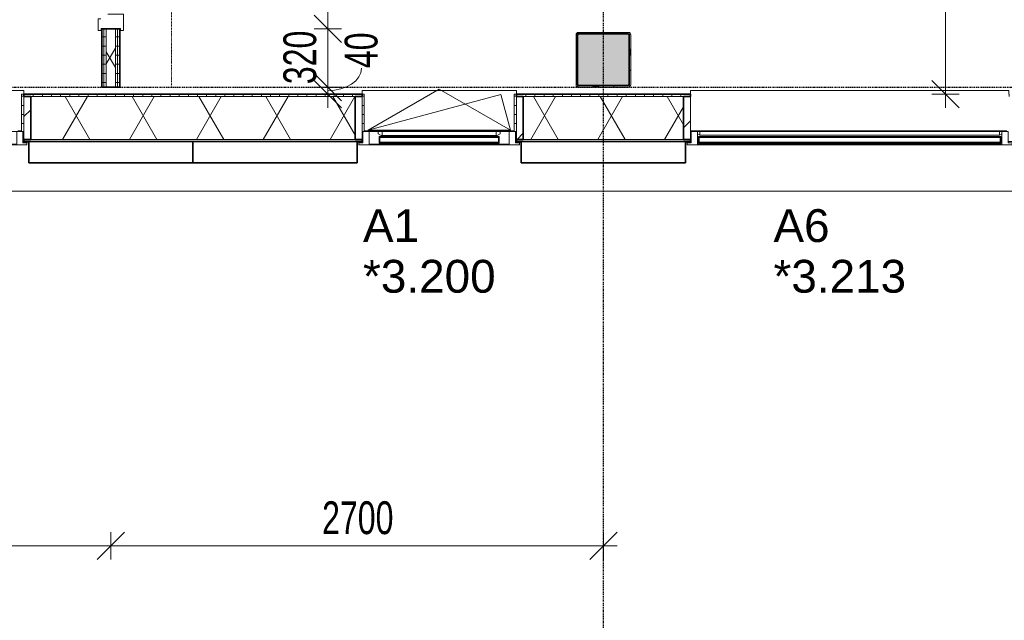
# Model space of a CAD drawing. Header units: millimetres. Extents: x -80560 to 110805, y -11020 to 52719.
# Tile 72 of 145: x 69495 to 74892, y 7076 to 10370. Entities that reach past the tile are written whole.
import ezdxf

# ---------------------------------------------------------------- set-up
doc = ezdxf.new("R2010")
doc.units = ezdxf.units.MM
for name, pattern in [('CENTER2', [20, 8, -4, 4, -4]), ('DASHDOT2', [8, 4, -2, 0, -2]), ('DASHED2-1', [3, 2, -1])]:
    doc.linetypes.add(name, pattern=pattern)
for name, color, linetype, lineweight in [('A-ANNO-DIMS', 211, 'Continuous', 9), ('A-ANNO-DIMS-100', 211, 'Continuous', 9), ('A-DETL-GENF', 92, 'Continuous', 18), ('A-FLOR-OVHD', 1, 'DASHED2-1', 18), ('A-GENM', 13, 'Continuous', 18), ('A-GLAZ', 151, 'Continuous', 18), ('A-GLAZ-IDEN', 152, 'Continuous', 18), ('A-GLAZ-SILL', 1, 'Continuous', 18), ('A-WALL', 113, 'Continuous', 35), ('A-WALL-PATT', 111, 'Continuous', 35), ('I-WALL', 2, 'Continuous', 18), ('S-COLS', 52, 'Continuous', 18), ('S-GRID', 1, 'Continuous', 9)]:
    doc.layers.add(name, color=color, linetype=linetype, lineweight=lineweight)
doc.styles.add('Arial', font='arial.ttf', dxfattribs={"height": 180})
doc.styles.add('Arial_5', font='arial.ttf', dxfattribs={"width": 0.7, "height": 180})
doc.dimstyles.new('n3o_1_8_1', dxfattribs={"dimscale": 304.8, "dimtxt": 183.646692, "dimasz": 0.492126, "dimexe": 0.246063, "dimexo": 0.0625, "dimgap": 0.032808, "dimtad": 1, "dimdec": 0, "dimdsep": 46, "dimtxsty": 'Arial_5', "dimblk1": 'OBLIQUE', "dimblk2": 'OBLIQUE', "dimsah": 1, "dimcen": 0.09, "dimdle": 0.246063, "dimazin": 0, "dimtfac": 1, "dimtdec": 4, "dimtix": 1, "dimtmove": 1, "dimatfit": 3, "dimfxl": 0.246063, "dimfxlon": 1, "dimtvp": 1, "dimtolj": 1, "dimtzin": 0, "dimarcsym": 2})
doc.dimstyles.new('n3o_1_8_3', dxfattribs={"dimscale": 304.8, "dimtxt": 183.646692, "dimasz": 0.492126, "dimexe": 0.246063, "dimexo": 0.0625, "dimgap": 0.032808, "dimtad": 1, "dimdec": 0, "dimdsep": 46, "dimtxsty": 'Arial_5', "dimblk1": 'OBLIQUE', "dimblk2": 'OBLIQUE', "dimsah": 1, "dimcen": 0.09, "dimdle": 0.246063, "dimazin": 0, "dimtfac": 1, "dimtdec": 4, "dimtix": 1, "dimtmove": 0, "dimatfit": 3, "dimfxl": 0.246063, "dimfxlon": 1, "dimtvp": 1, "dimtolj": 1, "dimtzin": 0, "dimarcsym": 2})
doc.dimstyles.new('n3o_1_8_4', dxfattribs={"dimscale": 304.8, "dimtxt": 183.646692, "dimasz": 0.492126, "dimexe": 0.246063, "dimexo": 0.0625, "dimgap": 0.032808, "dimtad": 1, "dimdec": 0, "dimdsep": 46, "dimtxsty": 'Arial_5', "dimblk1": 'OBLIQUE', "dimblk2": 'OBLIQUE', "dimsah": 1, "dimcen": 0.09, "dimdle": 0.246063, "dimazin": 0, "dimtfac": 1, "dimtdec": 4, "dimtix": 1, "dimtmove": 0, "dimatfit": 3, "dimfxl": 0.246063, "dimfxlon": 1, "dimtvp": 1, "dimtolj": 1, "dimtzin": 0, "dimarcsym": 2})
pattern_1 = [(180, (70044.82, 14075), (-1e-13, -50), [])]
pattern_2 = [(60, (24894.82, 0), (-274.963, 158.75), []), (120, (24894.82, 0), (-274.963, -158.75), [])]
pattern_3 = [(45, (0, 0), (-141.42136, 141.42136), [])]
pattern_4 = [(0, (0, 0), (0, 50), [])]

# ---------------------------------------------------------------- blocks, each defined once
blk = doc.blocks.new('NLRS_28_SCO_UN_staalkolom koker betongevuld_gen_CGA - kolom A-V282-DO_03 derde verdieping')
at = {"layer": 'S-COLS', "lineweight": 5}
h = blk.add_hatch(dxfattribs=at)
h.set_pattern_fill('FP_146', color=256, style=0, pattern_type=2)
h.set_pattern_definition([(45, (-47800, -10150), (-99.99975, 99.99975), []), (45, (-47715, -10150), (-99.99975, 99.99975), []), (45, (-47710, -10150), (-99.99975, 99.99975), []), (45, (-47705, -10150), (-99.99975, 99.99975), []), (45, (-47700, -10150), (-99.99975, 99.99975), []), (45, (-47695, -10150), (-99.99975, 99.99975), []), (45, (-47690, -10150), (-99.99975, 99.99975), []), (45, (-47685, -10150), (-99.99975, 99.99975), [])])
h.paths.add_polyline_path([(138, -150), (146.5, -146.5), (150, -138), (150, 138), (146.5, 146.5), (138, 150), (-138, 150), (-146.5, 146.5), (-150, 138), (-150, -138), (-146.5, -146.5), (-138, -150)], flags=0)
h.paths.add_polyline_path([(-134, -142), (-139.7, -139.7), (-142, -134), (-142, 134), (-139.7, 139.7), (-134, 142), (134, 142), (139.7, 139.7), (142, 134), (142, -134), (139.7, -139.7), (134, -142)], flags=0)
at = {"layer": 'S-COLS', "lineweight": 9}
blk.add_hatch(color=256, dxfattribs=at).paths.add_polyline_path([(134, -142), (139.7, -139.7), (142, -134), (142, 134), (139.7, 139.7), (134, 142), (-134, 142), (-139.7, 139.7), (-142, 134), (-142, -134), (-139.7, -139.7), (-134, -142)], flags=0)
at = {"layer": 'S-COLS'}
for p, q in [((-150, 138), (-150, -138)), ((-142, -134), (-142, 134)), ((138, 150), (-138, 150)), ((-134, 142), (134, 142)), ((142, 134), (142, -134)), ((150, -138), (150, 138)), ((-138, -150), (138, -150)), ((134, -142), (-134, -142))]:
    blk.add_line(p, q, dxfattribs=at)
at = {"layer": 'S-COLS', "lineweight": 35}
for p, q in [((-142, 134), (-142, -134)), ((134, 142), (-134, 142)), ((142, -134), (142, 134)), ((-134, -142), (134, -142))]:
    blk.add_line(p, q, dxfattribs=at)
at = {"layer": 'S-COLS'}
for centre, radius, start, end in [((-138, 138), 12, 90, 180), ((-134, 134), 8, 90, 180), ((134, 134), 8, 0, 90), ((138, 138), 12, 0, 90), ((-138, -138), 12, 180, 270), ((-134, -134), 8, 180, 270), ((134, -134), 8, 270, 0), ((138, -138), 12, 270, 360)]:
    blk.add_arc(centre, radius, start, end, dxfattribs=at)
at = {"layer": 'S-COLS', "lineweight": 35}
for centre, start, end in [((-134, 134), 90, 180), ((134, 134), 360, 90), ((-134, -134), 180, 270), ((134, -134), 270, 360)]:
    blk.add_arc(centre, 8, start, end, dxfattribs=at)
blk = doc.blocks.new('19112_SW_LeonardoCollege_R2020_rvt-1-DO_03 derde verdieping')
at = {"color": 250, "lineweight": 9}
blk.add_blockref('NLRS_28_SCO_UN_staalkolom koker betongevuld_gen_CGA - kolom A-V282-DO_03 derde verdieping', (47800, 10150), dxfattribs=at)
blk = doc.blocks.new('Basic Wall _ 41_WA_n3o_cladding_vertikaal_random_100mm_oorspronkelijk - ___-31301049-DO_03 derde verdieping')
at = {"layer": 'A-WALL', "lineweight": 18}
for p, q in [((44618, 9701), (44623, 9701)), ((44618, 9699), (44650, 9699)), ((46450, 9699), (46482, 9699)), ((46477, 9701), (46482, 9701)), ((47318, 9701), (47323, 9701)), ((47318, 9699), (47350, 9699)), ((48250, 9699), (48282, 9699)), ((48277, 9701), (48282, 9701)), ((53921, 9429), (9429, 9429))]:
    blk.add_line(p, q, dxfattribs=at)
blk = doc.blocks.new('merk 1800 draaikiep - std-33586350-DO_03 derde verdieping')
at = {"layer": 'A-GLAZ'}
for p, q in [((-868, 72), (-834, 72)), ((-868, 10), (-868, 72)), ((-834, 72), (-834, 4)), ((-17, 72), (17, 72)), ((-17, 4), (-17, 72)), ((17, 72), (17, 4)), ((834, 72), (868, 72)), ((834, 4), (834, 72)), ((868, 72), (868, 10)), ((-890, 10), (-868, 10)), ((-890, 0), (-890, 10)), ((-834, 4), (-812, 4)), ((-812, 4), (-812, 0)), ((-39, 4), (-17, 4)), ((-39, 0), (-39, 4)), ((17, 4), (39, 4)), ((39, 4), (39, 0)), ((812, 4), (834, 4)), ((812, 0), (812, 4)), ((868, 10), (890, 10)), ((890, 10), (890, 0)), ((-812, 0), (-890, 0)), ((39, 0), (-39, 0)), ((890, 0), (812, 0))]:
    blk.add_line(p, q, dxfattribs=at)
at = {"layer": 'A-GLAZ-SILL'}
for p, q in [((17, 72), (67, 72)), ((784, 72), (834, 72)), ((-812, 4), (-39, 4)), ((-812, 0), (-39, 0)), ((39, 4), (812, 4)), ((39, 0), (812, 0))]:
    blk.add_line(p, q, dxfattribs=at)
blk = doc.blocks.new('merk 1800 vast glas - std-31563602-DO_03 derde verdieping')
at = {"layer": 'A-GLAZ'}
for p, q in [((-812, 0), (-890, 0)), ((-890, 0), (-890, -10)), ((-812, -4), (-812, 0)), ((890, 0), (812, 0)), ((812, 0), (812, -4)), ((890, -10), (890, 0)), ((-890, -10), (-868, -10)), ((-868, -10), (-868, -72)), ((-834, -72), (-834, -4)), ((-834, -4), (-812, -4)), ((812, -4), (834, -4)), ((834, -4), (834, -72)), ((868, -72), (868, -10)), ((868, -10), (890, -10)), ((-868, -72), (-834, -72)), ((834, -72), (868, -72))]:
    blk.add_line(p, q, dxfattribs=at)
at = {"layer": 'A-GLAZ-SILL'}
for p, q in [((812, 0), (-812, 0)), ((812, -4), (-812, -4))]:
    blk.add_line(p, q, dxfattribs=at)
blk = doc.blocks.new('merk 900 draaikiep - std-30819372-DO_03 derde verdieping')
at = {"layer": 'A-GLAZ'}
for p, q in [((-362, 0), (-440, 0)), ((-440, 0), (-440, -10)), ((-362, -4), (-362, 0)), ((440, 0), (362, 0)), ((362, 0), (362, -4)), ((440, -10), (440, 0)), ((-440, -10), (-418, -10)), ((-418, -10), (-418, -72)), ((-384, -72), (-384, -4)), ((-384, -4), (-362, -4)), ((362, -4), (384, -4)), ((384, -4), (384, -72)), ((418, -72), (418, -10)), ((418, -10), (440, -10)), ((-418, -72), (-384, -72)), ((384, -72), (418, -72))]:
    blk.add_line(p, q, dxfattribs=at)
at = {"layer": 'A-GLAZ-SILL'}
for p, q in [((362, 0), (-362, 0)), ((362, -4), (-362, -4)), ((-334, -72), (-384, -72)), ((384, -72), (334, -72))]:
    blk.add_line(p, q, dxfattribs=at)
blk = doc.blocks.new('NLRS_41_GM_WPB_spouwlat-SH_generiek_ISR - 235x38-V40-DO_03 derde verdieping')
at = {"layer": 'A-GENM'}
h = blk.add_hatch(dxfattribs=at)
h.set_pattern_fill('FP_58', color=256, style=0, pattern_type=2)
h.set_pattern_definition(pattern_3)
h.paths.add_polyline_path([(44661, 9713), (44661, 9948), (44623, 9948), (44623, 9713)], flags=0)
for p, q in [((44661, 9948), (44623, 9948)), ((44623, 9948), (44623, 9713)), ((44661, 9713), (44661, 9948)), ((44623, 9713), (44661, 9713))]:
    blk.add_line(p, q, dxfattribs=at)
blk = doc.blocks.new('41_dagkanten_SH_generiek_ISR - 12x204_5-V41-DO_03 derde verdieping')
at = {"layer": 'A-GENM'}
h = blk.add_hatch(dxfattribs=at)
h.set_pattern_fill('FP_59', color=256, style=0, pattern_type=2)
h.set_pattern_definition(pattern_4)
h.paths.add_polyline_path([(44618, 9756), (44623, 9756), (44623, 9960.5), (44611, 9960.5), (44611, 9756)], flags=0)
for p, q in [((44623, 9960.5), (44611, 9960.5)), ((44611, 9960.5), (44611, 9756)), ((44623, 9756), (44623, 9960.5)), ((44618, 9756), (44623, 9756))]:
    blk.add_line(p, q, dxfattribs=at)
blk = doc.blocks.new('NLRS_41_GM_WPB_spouwlat-SH_generiek_ISR - 235x38-V43-DO_03 derde verdieping')
at = {"layer": 'A-GENM'}
for p, q in [((46477, 9948), (46439, 9948)), ((46439, 9948), (46439, 9713)), ((46477, 9713), (46477, 9948)), ((46439, 9713), (46477, 9713))]:
    blk.add_line(p, q, dxfattribs=at)
blk = doc.blocks.new('NLRS_41_GM_WPB_spouwlat-SH_generiek_ISR - 235x38-V44-DO_03 derde verdieping')
at = {"layer": 'A-GENM'}
h = blk.add_hatch(dxfattribs=at)
h.set_pattern_fill('FP_58', color=256, style=0, pattern_type=2)
h.set_pattern_definition(pattern_3)
h.paths.add_polyline_path([(47361, 9713), (47361, 9948), (47323, 9948), (47323, 9713)], flags=0)
for p, q in [((47361, 9948), (47323, 9948)), ((47323, 9948), (47323, 9713)), ((47361, 9713), (47361, 9948)), ((47323, 9713), (47361, 9713))]:
    blk.add_line(p, q, dxfattribs=at)
blk = doc.blocks.new('41_dagkanten_SH_generiek_ISR - 12x204_5-V45-DO_03 derde verdieping')
at = {"layer": 'A-GENM'}
h = blk.add_hatch(dxfattribs=at)
h.set_pattern_fill('FP_59', color=256, style=0, pattern_type=2)
h.set_pattern_definition(pattern_4)
h.paths.add_polyline_path([(47318, 9756), (47323, 9756), (47323, 9960.5), (47311, 9960.5), (47311, 9756)], flags=0)
for p, q in [((47323, 9960.5), (47311, 9960.5)), ((47311, 9960.5), (47311, 9756)), ((47323, 9756), (47323, 9960.5)), ((47318, 9756), (47323, 9756))]:
    blk.add_line(p, q, dxfattribs=at)
blk = doc.blocks.new('41_dagkanten_SH_generiek_ISR - 12x204_5-V46-DO_03 derde verdieping')
at = {"layer": 'A-GENM'}
h = blk.add_hatch(dxfattribs=at)
h.set_pattern_fill('FP_59', color=256, style=0, pattern_type=2)
h.set_pattern_definition(pattern_4)
h.paths.add_polyline_path([(46489, 9756), (46489, 9960.5), (46477, 9960.5), (46477, 9756), (46482, 9756)], flags=0)
for p, q in [((46489, 9960.5), (46477, 9960.5)), ((46477, 9960.5), (46477, 9756)), ((46489, 9756), (46489, 9960.5)), ((46477, 9756), (46482, 9756))]:
    blk.add_line(p, q, dxfattribs=at)
blk = doc.blocks.new('NLRS_41_GM_WPB_spouwlat-SH_generiek_ISR - 235x38-V47-DO_03 derde verdieping')
at = {"layer": 'A-GENM'}
h = blk.add_hatch(dxfattribs=at)
h.set_pattern_fill('FP_58', color=256, style=0, pattern_type=2)
h.set_pattern_definition(pattern_3)
h.paths.add_polyline_path([(48277, 9713), (48277, 9948), (48239, 9948), (48239, 9713)], flags=0)
for p, q in [((48277, 9948), (48239, 9948)), ((48239, 9948), (48239, 9713)), ((48277, 9713), (48277, 9948)), ((48239, 9713), (48277, 9713))]:
    blk.add_line(p, q, dxfattribs=at)
blk = doc.blocks.new('32_n3o_deur_enkel - 90x139_25_K_980_2410x1110_60zs-32446729-DO_03 derde verdieping')
at = {"layer": 'A-GLAZ'}
for p, q in [((-555, 69.5), (-465, 69.5)), ((-555, 52.5), (-555, 69.5)), ((-465, 69.5), (-465, -15.5)), ((465, 69.5), (555, 69.5)), ((465, -15.5), (465, 69.5)), ((555, 69.5), (555, 52.5)), ((-543, 52.5), (-555, 52.5)), ((-543, -52.5), (-543, 52.5)), ((543, 52.5), (543, -52.5)), ((555, 52.5), (543, 52.5)), ((-555, -52.5), (-543, -52.5)), ((-555, -69.5), (-555, -52.5)), ((543, -52.5), (555, -52.5)), ((555, -52.5), (555, -69.5)), ((-490, -69.5), (-555, -69.5)), ((-490, -55.5), (-490, -69.5)), ((490, -69.5), (490, -55.5)), ((555, -69.5), (490, -69.5))]:
    blk.add_line(p, q, dxfattribs=at)
blk = doc.blocks.new('31_n3o_RT72_raam binnensponning_771017_v3 - Type 1-33563407-DO_03 derde verdieping')
at = {"layer": 'A-GENM'}
for p, q in [((-372, -72), (-390, -72)), ((-390, -72), (-390, -76)), ((-390, -76), (-372.03, -76)), ((-372.03, -76), (-372, -72)), ((-372, -72), (-372.03, -76)), ((-372.03, -76), (372.03, -76)), ((372, -72), (-372, -72)), ((372.03, -76), (372, -72)), ((390, -72), (372, -72)), ((372, -72), (372.03, -76)), ((372.03, -76), (390, -76)), ((390, -76), (390, -72))]:
    blk.add_line(p, q, dxfattribs=at)
blk = doc.blocks.new('Mobility Plan Swing v2 - Mobility Plan Swing v2-33563420-DO_03 derde verdieping')
at = {"layer": 'A-GENM'}
for p, q in [((-390, 0), (0, 225.2)), ((0, 225.2), (390, 0)), ((-390, 0), (337.7, 195)), ((390, 0), (337.7, 195))]:
    blk.add_line(p, q, dxfattribs=at)
blk = doc.blocks.new('30_n3o_RT72_glas met glaslat - Type 1-33563412-DO_03 derde verdieping')
at = {"layer": 'A-GENM'}
for points in [[(329, -5), (-329, -5), (-329, -11), (329, -11)], [(329, -35), (-329, -35), (-329, -41), (329, -41)]]:
    blk.add_hatch(color=256, dxfattribs=at).paths.add_polyline_path(points, flags=0)
for p, q in [((-0.50292, 0), (0.50292, 0)), ((-329, -11), (-329, -5)), ((-329, -5), (329, -5)), ((329, -11), (-329, -11)), ((-329, -35), (-329, -11)), ((-329, -41), (-329, -35)), ((-329, -35), (329, -35)), ((329, -41), (-329, -41)), ((-325, -11), (-325, -35)), ((325, -35), (325, -11)), ((329, -11), (329, -5)), ((329, -11), (329, -35)), ((329, -41), (329, -35))]:
    blk.add_line(p, q, dxfattribs=at)
blk = doc.blocks.new('DPWP_30_n3o_RT72_glas met glaslat Frame1 - Type 1-33563415-DO_03 derde verdieping')
at = {"layer": 'A-GENM'}
for p, q in [((-334, -15), (-317.317, -5)), ((-334, -27), (-334, -15)), ((-312, -27), (-334, -27)), ((-317.317, -5), (-312, -5)), ((312, -5), (-312, -5)), ((-312, -5), (-312, -27)), ((312, -27), (-312, -27)), ((312, -5), (317.317, -5)), ((312, -27), (312, -5)), ((334, -27), (312, -27)), ((317.317, -5), (334, -15)), ((334, -15), (334, -27))]:
    blk.add_line(p, q, dxfattribs=at)
blk = doc.blocks.new('30_n3o_RT72_glas met glaslat - Type 1-33604115-DO_03 derde verdieping')
at = {"layer": 'A-GENM'}
for points in [[(829, -5), (-829, -5), (-829, -11), (829, -11)], [(829, -35), (-829, -35), (-829, -41), (829, -41)]]:
    blk.add_hatch(color=256, dxfattribs=at).paths.add_polyline_path(points, flags=0)
for p, q in [((829, -5), (-829, -5)), ((-829, -5), (-829, -11)), ((-825, -5), (-829, -5)), ((-829, -5), (-829, -41)), ((-829, -11), (829, -11)), ((829, -35), (-829, -35)), ((-829, -35), (-829, -41)), ((-829, -41), (829, -41)), ((-829, -41), (-825, -41)), ((-825, -41), (-825, -5)), ((829, -5), (825, -5)), ((825, -5), (825, -41)), ((825, -41), (829, -41)), ((829, -11), (829, -5)), ((829, -41), (829, -5)), ((829, -41), (829, -35))]:
    blk.add_line(p, q, dxfattribs=at)
blk = doc.blocks.new('DPWP_30_n3o_RT72_glas met glaslat Frame1 - Type 1-33604118-DO_03 derde verdieping')
at = {"layer": 'A-GENM'}
for p, q in [((-822, -7.8), (-834, -15)), ((-834, -27), (-822, -27)), ((822, -7.8), (-822, -7.8)), ((-822, -7.8), (-822, -27)), ((-822, -27), (-822, -7.8)), ((-822, -27), (822, -27)), ((822, -27), (822, -7.8)), ((834, -15), (822, -7.8)), ((822, -7.8), (822, -27)), ((822, -27), (834, -27))]:
    blk.add_line(p, q, dxfattribs=at)
blk = doc.blocks.new('NLRS_42_GM_ISR_vensterbank_kunststeen-SH_generiek_ISR - 220x20-V320-DO_03 derde verdieping')
at = {"layer": 'A-GENM'}
for p, q in [((-873, 199.5), (-873, 220)), ((-873, 220), (873, 220)), ((873, 220), (873, 199.5)), ((861, 0), (-873, 0))]:
    blk.add_line(p, q, dxfattribs=at)
blk = doc.blocks.new('NLRS_42_GM_ISR_vensterbank_kunststeen-SH_generiek_ISR - 220x20-33891784-DO_03 derde verdieping')
at = {"layer": 'A-GENM'}
for p, q in [((-423, 199.5), (-423, 220)), ((-423, 220), (423, 220)), ((423, 220), (423, 199.5)), ((-390, 0), (-411, 0)), ((411, 0), (390, 0))]:
    blk.add_line(p, q, dxfattribs=at)
blk = doc.blocks.new('NLRS_42_GM_ISR_vensterbank_kunststeen-SH_generiek_ISR - 220x20-V321-DO_03 derde verdieping')
at = {"layer": 'A-GENM'}
for p, q in [((-873, 199.5), (-873, 220)), ((-873, 220), (873, 220)), ((873, 220), (873, 199.5)), ((11, 0), (-861, 0)), ((861, 0), (840, 0))]:
    blk.add_line(p, q, dxfattribs=at)
blk = doc.blocks.new('01_n3o_symbool_lijn_met_tekst - brandwerend_B60-32873980-DO_03 derde verdieping')
at = {"layer": 'A-DETL-GENF', "color": 3, "linetype": 'DASHDOT2'}
blk.add_line((0, 0), (7795.2, 0), dxfattribs=at)
blk = doc.blocks.new('DIMBLOCK320-DO_03 derde verdieping')
at = {"layer": 'A-ANNO-DIMS-100'}
for p, q in [((74570, 18050), (74495, 18125)), ((74645, 18050), (74495, 18050)), ((74570, 18050), (74570, 9885.5)), ((74570, 18050), (74645, 17975)), ((74570, 18050), (74645, 18050)), ((74570, 9960.5), (74495, 10035.5)), ((74645, 9960.5), (74495, 9960.5)), ((74570, 9960.5), (74645, 9885.5)), ((74570, 9960.5), (74645, 9960.5))]:
    blk.add_line(p, q, dxfattribs=at)
at = {"layer": 'A-ANNO-DIMS-100', "color": 0, "insert": (74326.3, 13813.1), "char_height": 180, "width": 461.094, "attachment_point": 1, "rotation": 90, "line_spacing_factor": 0.941778, "style": 'Arial_5'}
blk.add_mtext('8090', dxfattribs=at)
blk = doc.blocks.new('_Oblique')
at = {"color": 0, "linetype": 'ByBlock', "lineweight": -2}
blk.add_line((-0.5, -0.5), (0.5, 0.5), dxfattribs=at)
blk = doc.blocks.new('DIMBLOCK433-DO_03 derde verdieping')
at = {"layer": 'A-ANNO-DIMS-100'}
for p, q in [((71184.2, 11410), (71109.2, 11485)), ((71184.2, 11485), (71184.2, 10320)), ((71109.2, 11410), (71259.2, 11410)), ((71184.2, 11410), (71109.2, 11410)), ((71184.2, 11410), (71259.2, 11335)), ((71184.2, 10320), (71109.2, 10395)), ((71109.2, 10320), (71259.2, 10320)), ((71184.2, 10320), (71109.2, 10320)), ((71184.2, 10320), (71259.2, 10245))]:
    blk.add_line(p, q, dxfattribs=at)
at = {"layer": 'A-ANNO-DIMS-100', "color": 0, "insert": (70940.5, 10672.9), "char_height": 180, "width": 461.094, "attachment_point": 1, "rotation": 90, "line_spacing_factor": 0.941778, "style": 'Arial_5'}
blk.add_mtext('1090', dxfattribs=at)
blk = doc.blocks.new('DIMBLOCK434-DO_03 derde verdieping')
at = {"layer": 'A-ANNO-DIMS-100'}
for p, q in [((71184.2, 10320), (71109.2, 10395)), ((71109.2, 10320), (71259.2, 10320)), ((71184.2, 10320), (71109.2, 10320)), ((71184.2, 10320), (71184.2, 10000)), ((71184.2, 10320), (71259.2, 10245)), ((71184.2, 10000), (71109.2, 10075)), ((71259.2, 10000), (71109.2, 10000)), ((71184.2, 10000), (71259.2, 9925)), ((71184.2, 10000), (71259.2, 10000))]:
    blk.add_line(p, q, dxfattribs=at)
at = {"layer": 'A-ANNO-DIMS-100', "color": 0, "insert": (70940.5, 10015.9), "char_height": 180, "width": 345.821, "attachment_point": 1, "rotation": 90, "line_spacing_factor": 0.941778, "style": 'Arial_5'}
blk.add_mtext('320', dxfattribs=at)
blk = doc.blocks.new('DIMBLOCK435-DO_03 derde verdieping')
at = {"layer": 'A-ANNO-DIMS-100'}
for p, q in [((71184.2, 10000), (71109.2, 10075)), ((71184.2, 9960.5), (71109.2, 10035.5)), ((71259.2, 10000), (71109.2, 10000)), ((71184.2, 10000), (71184.2, 9885.5)), ((71184.2, 10000), (71259.2, 9925)), ((71184.2, 10000), (71259.2, 10000)), ((71259.2, 9960.5), (71109.2, 9960.5)), ((71184.2, 9960.5), (71259.2, 9885.5)), ((71184.2, 9960.5), (71259.2, 9960.5))]:
    blk.add_line(p, q, dxfattribs=at)
blk.add_ellipse((71184.2, 10103.8), major_axis=(184.8, 0), ratio=0.66822, start_param=4.712389, end_param=6.283185, dxfattribs=at)
at = {"layer": 'A-ANNO-DIMS-100', "color": 0, "insert": (71276.6, 10103.8), "char_height": 180, "width": 230.547, "attachment_point": 1, "rotation": 90, "line_spacing_factor": 0.941778, "style": 'Arial_5'}
blk.add_mtext('40', dxfattribs=at)
blk = doc.blocks.new('DIMBLOCK644-DO_03 derde verdieping')
at = {"layer": 'A-ANNO-DIMS-100'}
for p, q in [((67294.8, 7485.4), (67369.8, 7560.4)), ((67294.8, 7560.4), (67294.8, 7410.4)), ((67294.8, 7485.4), (67294.8, 7560.4)), ((69994.8, 7485.4), (70069.8, 7560.4)), ((69994.8, 7560.4), (69994.8, 7410.4)), ((69994.8, 7485.4), (69994.8, 7560.4)), ((67294.8, 7485.4), (67219.8, 7410.4)), ((67294.8, 7485.4), (69994.8, 7485.4)), ((69994.8, 7485.4), (69919.8, 7410.4))]:
    blk.add_line(p, q, dxfattribs=at)
at = {"layer": 'A-ANNO-DIMS-100', "color": 0, "insert": (68452.7, 7729), "char_height": 180, "width": 461.094, "attachment_point": 1, "line_spacing_factor": 0.941778, "style": 'Arial_5'}
blk.add_mtext('2700', dxfattribs=at)
blk = doc.blocks.new('DIMBLOCK645-DO_03 derde verdieping')
at = {"layer": 'A-ANNO-DIMS-100'}
for p, q in [((69994.8, 7485.4), (70069.8, 7560.4)), ((69994.8, 7560.4), (69994.8, 7410.4)), ((69994.8, 7485.4), (69994.8, 7560.4)), ((72694.8, 7485.4), (72769.8, 7560.4)), ((72694.8, 7560.4), (72694.8, 7410.4)), ((72694.8, 7485.4), (72694.8, 7560.4)), ((69994.8, 7485.4), (69919.8, 7410.4)), ((69994.8, 7485.4), (72769.8, 7485.4)), ((72694.8, 7485.4), (72619.8, 7410.4))]:
    blk.add_line(p, q, dxfattribs=at)
at = {"layer": 'A-ANNO-DIMS-100', "color": 0, "insert": (71152.7, 7729), "char_height": 180, "width": 461.094, "attachment_point": 1, "line_spacing_factor": 0.941778, "style": 'Arial_5'}
blk.add_mtext('2700', dxfattribs=at)

msp = doc.modelspace()

# ---------------------------------------------------------------- hatches: boundary and pattern name
at = {"layer": 'A-WALL-PATT', "lineweight": 18}
h = msp.add_hatch(dxfattribs=at)
h.set_pattern_fill('FP_32', color=256, angle=90, style=0, pattern_type=2)
h.set_pattern_definition(pattern_1)
h.paths.add_polyline_path([(69957.3, 10000), (69957.3, 10320), (69944.8, 10320), (69944.8, 10000)], flags=0)
h.paths.add_polyline_path([(69957.3, 11410), (69957.3, 18150), (69944.8, 18150), (69944.8, 11410)], flags=0)
h = msp.add_hatch(dxfattribs=at)
h.set_pattern_fill('FP_32', color=256, angle=90, style=0, pattern_type=2)
h.set_pattern_definition(pattern_1)
h.paths.add_polyline_path([(69969.8, 10000), (69969.8, 10320), (69957.3, 10320), (69957.3, 10000)], flags=0)
h.paths.add_polyline_path([(69969.8, 11410), (69969.8, 18137.5), (69957.3, 18137.5), (69957.3, 11410)], flags=0)
h = msp.add_hatch(dxfattribs=at)
h.set_pattern_fill('FP_2', color=256, style=0, pattern_type=2)
h.set_pattern_definition(pattern_2)
h.paths.add_polyline_path([(70019.8, 10000), (70019.8, 10320), (69969.8, 10320), (69969.8, 10000)], flags=0)
h.paths.add_polyline_path([(70019.8, 11410), (70019.8, 18137.5), (69969.8, 18137.5), (69969.8, 11410)], flags=0)
h = msp.add_hatch(dxfattribs=at)
h.set_pattern_fill('FP_32', color=256, angle=90, style=0, pattern_type=2)
h.set_pattern_definition(pattern_1)
h.paths.add_polyline_path([(70032.3, 10000), (70032.3, 10320), (70019.8, 10320), (70019.8, 10000)], flags=0)
h.paths.add_polyline_path([(70032.3, 11410), (70032.3, 18062.5), (70019.8, 18062.5), (70019.8, 11410)], flags=0)
h = msp.add_hatch(dxfattribs=at)
h.set_pattern_fill('FP_32', color=256, angle=90, style=0, pattern_type=2)
h.set_pattern_definition(pattern_1)
h.paths.add_polyline_path([(70044.8, 10000), (70044.8, 10320), (70032.3, 10320), (70032.3, 10000)], flags=0)
h.paths.add_polyline_path([(70044.8, 11410), (70044.8, 18062.5), (70032.3, 18062.5), (70032.3, 11410)], flags=0)
h = msp.add_hatch(dxfattribs=at)
h.set_pattern_fill('FP_2', color=256, style=0, pattern_type=2)
h.set_pattern_definition(pattern_2)
h.paths.add_polyline_path([(75383.8, 9713), (75383.8, 9948), (74955.8, 9948), (74955.8, 9713), (75361.2, 9713)], flags=0)
h.paths.add_polyline_path([(78531.8, 9713), (78531.8, 9948), (77205.8, 9948), (77205.8, 9713), (78297.9, 9713)], flags=0)
h.paths.add_polyline_path([(73011.8, 9713), (73133.8, 9713), (73133.8, 9948), (72255.8, 9948), (72255.8, 9713), (72424.4, 9713)], flags=0)
h.paths.add_polyline_path([(71249.8, 9713), (71333.8, 9713), (71333.8, 9948), (69555.8, 9948), (69555.8, 9713), (70075.1, 9713)], flags=0)
h.paths.add_polyline_path([(67725.7, 9713), (67733.8, 9713), (67733.8, 9948), (65055.8, 9948), (65055.8, 9713), (67138.3, 9713)], flags=0)
h.paths.add_polyline_path([(62333.8, 9713), (62333.8, 9948), (61455.8, 9948), (61455.8, 9713), (62145.9, 9713)], flags=0)
h.paths.add_polyline_path([(59633.8, 9713), (59633.8, 9948), (59205.8, 9948), (59205.8, 9713), (59502.9, 9713)], flags=0)
h.paths.add_polyline_path([(57383.8, 9713), (57383.8, 9948), (55005.9, 9948), (55005.9, 9713), (57153.5, 9713)], flags=0)
h.paths.add_polyline_path([(54083.9, 9713), (54083.9, 9948), (53355.8, 9948), (53355.8, 9713), (53923.1, 9713)], flags=0)
h.paths.add_polyline_path([(52433.8, 9713), (52433.8, 9948), (50655.8, 9948), (50655.8, 9713), (51867.4, 9713)], flags=0)
h.paths.add_polyline_path([(47756, 9713), (47933.8, 9713), (47933.8, 9948), (47055.8, 9948), (47055.8, 9713), (47168.7, 9713)], flags=0)
h.paths.add_polyline_path([(45994, 9713), (46133.8, 9713), (46133.8, 9948), (45255.8, 9948), (45255.8, 9713), (45406.6, 9713)], flags=0)
h.paths.add_polyline_path([(44333.8, 9713), (44333.8, 9948), (42555.8, 9948), (42555.8, 9713), (44231.9, 9713)], flags=0)
h.paths.add_polyline_path([(40707.9, 9713), (40733.8, 9713), (40733.8, 9948), (39405.8, 9948), (39405.8, 9713), (40120.5, 9713)], flags=0)
h.paths.add_polyline_path([(36683.8, 9713), (36683.8, 9948), (34607.8, 9948), (34607.8, 9713), (36596.5, 9713)], flags=0)
h = msp.add_hatch(dxfattribs=at)
h.set_pattern_fill('FP_55', color=256, angle=90, style=0, pattern_type=2)
h.set_pattern_definition([(90, (56569.82, 9701), (-50, -2e-13), [])])
h.paths.add_polyline_path([(77205.8, 9948), (78296.8, 9948), (78296.8, 9960.5), (77167.8, 9960.5), (77167.8, 9948)], flags=0)
h.paths.add_polyline_path([(75421.8, 9948), (75421.8, 9960.5), (74917.8, 9960.5), (74917.8, 9948), (75383.8, 9948)], flags=0)
h.paths.add_polyline_path([(73133.8, 9948), (73171.8, 9948), (73171.8, 9960.5), (72217.8, 9960.5), (72217.8, 9948), (73011.8, 9948)], flags=0)
h.paths.add_polyline_path([(71371.8, 9948), (71371.8, 9960.5), (69517.8, 9960.5), (69517.8, 9948), (71333.8, 9948)], flags=0)
h.paths.add_polyline_path([(67771.8, 9948), (67771.8, 9960.5), (65017.8, 9960.5), (65017.8, 9948), (67733.8, 9948)], flags=0)
h.paths.add_polyline_path([(62371.8, 9948), (62371.8, 9960.5), (61417.8, 9960.5), (61417.8, 9948), (62333.8, 9948)], flags=0)
h.paths.add_polyline_path([(57153.5, 9948), (57421.8, 9948), (57421.8, 9960.5), (54967.9, 9960.5), (54967.9, 9948), (56566.2, 9948)], flags=0)
h.paths.add_polyline_path([(59502.9, 9948), (59671.8, 9948), (59671.8, 9960.5), (59167.8, 9960.5), (59167.8, 9948), (59205.8, 9948)], flags=0)
h.paths.add_polyline_path([(51573.7, 9948), (52471.8, 9948), (52471.8, 9960.5), (50617.8, 9960.5), (50617.8, 9948), (51426.9, 9948)], flags=0)
h.paths.add_polyline_path([(54121.9, 9948), (54121.9, 9960.5), (53317.8, 9960.5), (53317.8, 9948), (54083.9, 9948)], flags=0)
h.paths.add_polyline_path([(47971.8, 9948), (47971.8, 9960.5), (47017.8, 9960.5), (47017.8, 9948), (47933.8, 9948)], flags=0)
h.paths.add_polyline_path([(46171.8, 9948), (46171.8, 9960.5), (45217.8, 9960.5), (45217.8, 9948), (46133.8, 9948)], flags=0)
h.paths.add_polyline_path([(44371.8, 9948), (44371.8, 9960.5), (42517.8, 9960.5), (42517.8, 9948), (44333.8, 9948)], flags=0)
h.paths.add_polyline_path([(40771.8, 9948), (40771.8, 9960.5), (39367.8, 9960.5), (39367.8, 9948), (40733.8, 9948)], flags=0)
h.paths.add_polyline_path([(36596.5, 9948), (36721.8, 9948), (36721.8, 9960.5), (34842.8, 9960.5), (34842.8, 9948), (36009.1, 9948)], flags=0)
h = msp.add_hatch(dxfattribs=at)
h.set_pattern_fill('FP_54', color=256, style=0, pattern_type=2)
h.set_pattern_definition([(0, (56569.82, 9701), (2e-14, 50), [])])
h.paths.add_polyline_path([(78543.8, 9701), (78543.8, 9713), (77167.8, 9713), (77167.8, 9701), (78297.9, 9701)], flags=0)
h.paths.add_polyline_path([(74917.8, 9701), (75421.8, 9701), (75421.8, 9713), (74917.8, 9713)], flags=0)
h.paths.add_polyline_path([(71371.8, 9701), (71371.8, 9713), (69517.8, 9713), (69517.8, 9701), (71249.8, 9701)], flags=0)
h.paths.add_polyline_path([(72217.8, 9701), (73171.8, 9701), (73171.8, 9713), (72217.8, 9713)], flags=0)
h.paths.add_polyline_path([(66551, 9701), (67771.8, 9701), (67771.8, 9713), (65017.8, 9713), (65017.8, 9701), (65376.3, 9701)], flags=0)
h.paths.add_polyline_path([(61852.3, 9701), (62371.8, 9701), (62371.8, 9713), (61417.8, 9713), (61417.8, 9701), (61558.6, 9701)], flags=0)
h.paths.add_polyline_path([(59209.2, 9701), (59671.8, 9701), (59671.8, 9713), (59167.8, 9713), (59167.8, 9701)], flags=0)
h.paths.add_polyline_path([(56566.2, 9701), (57421.8, 9701), (57421.8, 9713), (54967.9, 9713), (54967.9, 9701), (55978.8, 9701)], flags=0)
h.paths.add_polyline_path([(53335.8, 9701), (54121.9, 9701), (54121.9, 9713), (53317.8, 9713), (53317.8, 9701)], flags=0)
h.paths.add_polyline_path([(52454.8, 9701), (52471.8, 9701), (52471.8, 9713), (50617.8, 9713), (50617.8, 9701), (51867.4, 9701)], flags=0)
h.paths.add_polyline_path([(47756, 9701), (47971.8, 9701), (47971.8, 9713), (47017.8, 9713), (47017.8, 9701), (47168.7, 9701)], flags=0)
h.paths.add_polyline_path([(45406.6, 9701), (46171.8, 9701), (46171.8, 9713), (45217.8, 9713), (45217.8, 9701)], flags=0)
h.paths.add_polyline_path([(42517.8, 9701), (44371.8, 9701), (44371.8, 9713), (42517.8, 9713)], flags=0)
h.paths.add_polyline_path([(40707.9, 9701), (40771.8, 9701), (40771.8, 9713), (39367.8, 9713), (39367.8, 9701), (40120.5, 9701)], flags=0)
h.paths.add_polyline_path([(36009.1, 9701), (36721.8, 9701), (36721.8, 9713), (34595.8, 9713), (34595.8, 9701), (35421.8, 9701)], flags=0)

# ---------------------------------------------------------------- linework, layer by layer
at = {"layer": 'A-FLOR-OVHD'}
msp.add_line((34323.8, 9429), (78815.8, 9429), dxfattribs=at)
at = {"layer": 'A-WALL', "lineweight": 18}
for p, q in [((69957.3, 10000), (69957.3, 10320)), ((69969.8, 10000), (69969.8, 10320)), ((70019.8, 10000), (70019.8, 10320)), ((70032.3, 10000), (70032.3, 10320)), ((69555.8, 9948), (71333.8, 9948)), ((72255.8, 9948), (73133.8, 9948)), ((69517.8, 9713), (69512.8, 9713)), ((69555.8, 9713), (71333.8, 9713)), ((71376.8, 9713), (71371.8, 9713)), ((72217.8, 9713), (72212.8, 9713)), ((72255.8, 9713), (73133.8, 9713)), ((73176.8, 9713), (73171.8, 9713))]:
    msp.add_line(p, q, dxfattribs=at)
at = {"layer": 'A-WALL'}
for p, q in [((71371.8, 9960.5), (69517.8, 9960.5)), ((69517.8, 9960.5), (69517.8, 9948)), ((69517.8, 9948), (69555.8, 9948)), ((69555.8, 9948), (69555.8, 9713)), ((71333.8, 9713), (71333.8, 9948)), ((71333.8, 9948), (71371.8, 9948)), ((71371.8, 9948), (71371.8, 9960.5)), ((73171.8, 9960.5), (72217.8, 9960.5)), ((72217.8, 9960.5), (72217.8, 9948)), ((72217.8, 9948), (72255.8, 9948)), ((72255.8, 9948), (72255.8, 9713)), ((73133.8, 9713), (73133.8, 9948)), ((73133.8, 9948), (73171.8, 9948)), ((73171.8, 9948), (73171.8, 9960.5)), ((69555.8, 9713), (69517.8, 9713)), ((69517.8, 9713), (69517.8, 9701)), ((69517.8, 9701), (71371.8, 9701)), ((71344.8, 9701), (69544.8, 9701)), ((69544.8, 9701), (69544.8, 9584)), ((70444.8, 9701), (70444.8, 9584)), ((71371.8, 9713), (71333.8, 9713)), ((71344.8, 9584), (71344.8, 9701)), ((71371.8, 9701), (71371.8, 9713)), ((72255.8, 9713), (72217.8, 9713)), ((72217.8, 9713), (72217.8, 9701)), ((72217.8, 9701), (73171.8, 9701)), ((73144.8, 9701), (72244.8, 9701)), ((72244.8, 9701), (72244.8, 9584)), ((73171.8, 9713), (73133.8, 9713)), ((73144.8, 9584), (73144.8, 9701)), ((73171.8, 9701), (73171.8, 9713)), ((69544.8, 9584), (71344.8, 9584)), ((72244.8, 9584), (73144.8, 9584))]:
    msp.add_line(p, q, dxfattribs=at)
at = {"layer": 'I-WALL', "lineweight": 35}
for p, q in [((69944.8, 10320), (69944.8, 10000)), ((70044.8, 10320), (69944.8, 10320)), ((70044.8, 10000), (70044.8, 10320)), ((69944.8, 10000), (70044.8, 10000))]:
    msp.add_line(p, q, dxfattribs=at)
at = {"layer": 'S-GRID', "linetype": 'CENTER2', "lineweight": 25}
for p, q in [((72694.8, 4383.3), (72694.8, 52119.1)), ((29945.3, 10000), (110204.9, 10000))]:
    msp.add_line(p, q, dxfattribs=at)

# ---------------------------------------------------------------- block references
at = {"color": 250, "lineweight": 5}
msp.add_blockref('19112_SW_LeonardoCollege_R2020_rvt-1-DO_03 derde verdieping', (24894.8, 0), dxfattribs=at)
at = {"layer": 'A-DETL-GENF', "color": 3, "linetype": 'DASHDOT2', "rotation": 269.9999999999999}
msp.add_blockref('01_n3o_symbool_lijn_met_tekst - brandwerend_B60-32873980-DO_03 derde verdieping', (70327.2, 17800), dxfattribs=at)
at = {"layer": 'A-GENM'}
for name, p in [('Mobility Plan Swing v2 - Mobility Plan Swing v2-33563420-DO_03 derde verdieping', (71794.8, 9764)), ('NLRS_42_GM_ISR_vensterbank_kunststeen-SH_generiek_ISR - 220x20-V321-DO_03 derde verdieping', (68644.8, 9761)), ('41_dagkanten_SH_generiek_ISR - 12x204_5-V41-DO_03 derde verdieping', (24894.8, 0)), ('NLRS_41_GM_WPB_spouwlat-SH_generiek_ISR - 235x38-V40-DO_03 derde verdieping', (24894.8, 0)), ('NLRS_41_GM_WPB_spouwlat-SH_generiek_ISR - 235x38-V43-DO_03 derde verdieping', (24894.8, 0)), ('NLRS_42_GM_ISR_vensterbank_kunststeen-SH_generiek_ISR - 220x20-33891784-DO_03 derde verdieping', (71794.8, 9761)), ('41_dagkanten_SH_generiek_ISR - 12x204_5-V46-DO_03 derde verdieping', (24894.8, 0)), ('41_dagkanten_SH_generiek_ISR - 12x204_5-V45-DO_03 derde verdieping', (24894.8, 0)), ('NLRS_41_GM_WPB_spouwlat-SH_generiek_ISR - 235x38-V44-DO_03 derde verdieping', (24894.8, 0)), ('NLRS_41_GM_WPB_spouwlat-SH_generiek_ISR - 235x38-V47-DO_03 derde verdieping', (24894.8, 0)), ('NLRS_42_GM_ISR_vensterbank_kunststeen-SH_generiek_ISR - 220x20-V320-DO_03 derde verdieping', (74044.8, 9761))]:
    msp.add_blockref(name, p, dxfattribs=at)
at = {"layer": 'A-GENM', "rotation": 180}
for name, p in [('31_n3o_RT72_raam binnensponning_771017_v3 - Type 1-33563407-DO_03 derde verdieping', (71794.8, 9688)), ('DPWP_30_n3o_RT72_glas met glaslat Frame1 - Type 1-33563415-DO_03 derde verdieping', (71794.8, 9729)), ('30_n3o_RT72_glas met glaslat - Type 1-33563412-DO_03 derde verdieping', (71794.8, 9688)), ('DPWP_30_n3o_RT72_glas met glaslat Frame1 - Type 1-33604118-DO_03 derde verdieping', (74044.8, 9729)), ('30_n3o_RT72_glas met glaslat - Type 1-33604115-DO_03 derde verdieping', (74044.8, 9688))]:
    msp.add_blockref(name, p, dxfattribs=at)
at = {"layer": 'A-GLAZ'}
for name, p, rotation in [('32_n3o_deur_enkel - 90x139_25_K_980_2410x1110_60zs-32446729-DO_03 derde verdieping', (69994.8, 10865), 269.9999999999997), ('merk 900 draaikiep - std-30819372-DO_03 derde verdieping', (71794.8, 9684), 180), ('merk 1800 vast glas - std-31563602-DO_03 derde verdieping', (74044.8, 9684), 180)]:
    msp.add_blockref(name, p, dxfattribs=dict(at, rotation=rotation))
msp.add_blockref('merk 1800 draaikiep - std-33586350-DO_03 derde verdieping', (68644.8, 9684), dxfattribs=at)
at = {"layer": 'A-WALL', "lineweight": 18}
msp.add_blockref('Basic Wall _ 41_WA_n3o_cladding_vertikaal_random_100mm_oorspronkelijk - ___-31301049-DO_03 derde verdieping', (24894.8, 0), dxfattribs=at)

# ---------------------------------------------------------------- texts
at = {"layer": 'A-GLAZ-IDEN', "lineweight": 9, "char_height": 180, "attachment_point": 1, "style": 'Arial'}
for s, insert, width in [('A1', (71377.1, 9330.6), 368.776), ('A6', (73627.1, 9330.6), 368.776), ('*3.200', (71377.1, 9052.8), 865.822), ('*3.213', (73627.1, 9052.8), 865.822)]:
    msp.add_mtext(s, dxfattribs=dict(at, insert=insert, width=width))

# ---------------------------------------------------------------- dimensions: what is measured, and where the dimension line sits
at = {"layer": 'A-ANNO-DIMS'}
for base, p1, p2, override, picture, middle in [((74569.9527586, 9960.5), (74644.9527586, 18050), (74644.9527586, 9960.5), {"dimpost": '<>', "dimfxl": 8089.5}, 'DIMBLOCK320-DO_03 derde verdieping', (74468.0496203, 14005.25)), ((71184.2, 10320), (71109.2, 11410), (71109.2, 10320), {"dimpost": '<>', "dimfxl": 1090}, 'DIMBLOCK433-DO_03 derde verdieping', (71082.3, 10865)), ((71184.2, 10000), (71109.2, 10320), (71259.2, 10000), {"dimpost": '<>', "dimfxl": 353.411941}, 'DIMBLOCK434-DO_03 derde verdieping', (71082.2, 10160))]:
    dim = msp.add_linear_dim(base=base, p1=p1, p2=p2, angle=90, dimstyle='n3o_1_8_3', override=override, dxfattribs=at)
    dim.commit()
    dim.dimension.update_dxf_attribs({"geometry": picture, "text_midpoint": middle})
dim = msp.add_linear_dim(base=(71184.1944238, 9960.5), p1=(71259.1944238, 10000), p2=(71259.1944238, 9960.5), angle=90, dimstyle='n3o_1_8_1', override={"dimpost": '<>', "dimfxl": 39.5}, dxfattribs=at)
dim.commit()
dim.dimension.update_dxf_attribs({"geometry": 'DIMBLOCK435-DO_03 derde verdieping', "text_midpoint": (71396.6128112, 10219.0327168), "dimtype": 160, "text_rotation": 90})
for base, p1, p2, picture, middle in [((69994.8, 7485.4), (67294.8, 7560.4), (69994.8, 7560.4), 'DIMBLOCK644-DO_03 derde verdieping', (68644.8, 7587.3)), ((72694.8, 7485.4), (69994.8, 7560.4), (72694.8, 7560.4), 'DIMBLOCK645-DO_03 derde verdieping', (71344.8, 7587.3))]:
    dim = msp.add_linear_dim(base=base, p1=p1, p2=p2, dimstyle='n3o_1_8_4', override={"dimpost": '<>', "dimfxl": 2700}, dxfattribs=at)
    dim.commit()
    dim.dimension.update_dxf_attribs({"geometry": picture, "text_midpoint": middle})

doc.saveas('drawing.dxf')
